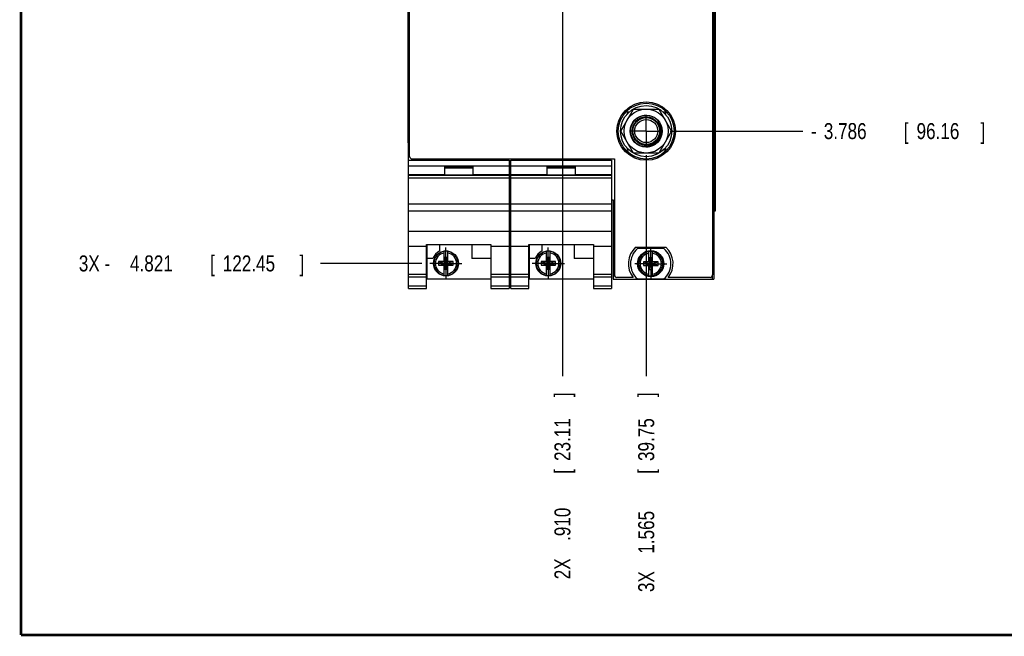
# Model space of a CAD drawing. Header units: inches. Extents: x 0.2 to 16.8, y 0.1 to 10.8.
# Tile 1 of 36: x 0.2 to 7.9, y 0.2 to 5.1. Entities that reach past the tile are written whole.
import ezdxf

# ---------------------------------------------------------------- set-up
doc = ezdxf.new("R2010")
doc.units = ezdxf.units.IN
doc.header["$LTSCALE"] = 0.935
doc.header["$MEASUREMENT"] = 0
doc.linetypes.add('CENTER', pattern=[0.6, 0.375, -0.075, 0.075, -0.075])
doc.layers.get('0').update_dxf_attribs({"linetype": 'CONTINUOUS'})
doc.layers.add('DEFAULT_1', color=7, linetype='CENTER')
doc.layers.add('DIMENSIONS', color=7, linetype='CONTINUOUS')
doc.styles.get("Standard").update_dxf_attribs({"font": 'txt', "width": 0.8})
doc.dimstyles.new('DIMSTYLE_1', dxfattribs={"dimtxt": 0.125, "dimasz": 0.18, "dimexe": 0.18, "dimexo": 0.0625, "dimgap": 0.09, "dimtad": 0, "dimtih": 1, "dimtoh": 1, "dimdec": 3, "dimzin": 4, "dimdsep": 46, "dimtxsty": 'STANDARD', "dimblk": '_FILLED', "dimblk1": '_FILLED', "dimblk2": '_FILLED', "dimcen": 0.09, "dimadec": 0, "dimazin": 0, "dimtp": 0.01, "dimtm": 0.01, "dimtfac": 1, "dimtdec": 3, "dimtofl": 0, "dimtmove": 0, "dimatfit": 3, "dimldrblk": '_FILLED', "dimfxl": 1, "dimtolj": 1, "dimtzin": 4, "dimarcsym": 0})

# ---------------------------------------------------------------- blocks, each defined once
blk = doc.blocks.new('*D5')
at = {"layer": 'DIMENSIONS', "color": 2, "linetype": 'CONTINUOUS'}
blk.add_line((5.3238, 4.1992), (6.3614, 4.1992), dxfattribs=at)
at = {"layer": 'DIMENSIONS', "color": 2, "linetype": 'CONTINUOUS', "width": 0.8}
for s, p in [('3.786', (6.5239, 4.1367)), ('[', (7.1489, 4.1367)), ('96.16', (7.2489, 4.1367)), (']', (7.7489, 4.1367)), ('-', (6.4239, 4.1367))]:
    blk.add_text(s, height=0.125, dxfattribs=at).set_placement(p)
blk = doc.blocks.new('_FILLED')
at = {"color": 0, "linetype": 'BYBLOCK'}
blk.add_solid([(0, 0), (-1, 0.174), (-1, -0.174)], dxfattribs=at)
blk = doc.blocks.new('*D6')
at = {"layer": 'DIMENSIONS', "color": 2, "linetype": 'CONTINUOUS'}
blk.add_line((3.3836, 3.1645), (2.5895, 3.1645), dxfattribs=at)
at = {"layer": 'DIMENSIONS', "color": 2, "linetype": 'CONTINUOUS', "width": 0.8}
for s, p in [('[', (1.727, 3.102)), (']', (2.427, 3.102)), ('3X -', (0.702, 3.102)), ('4.821', (1.102, 3.102)), ('122.45', (1.827, 3.102))]:
    blk.add_text(s, height=0.125, dxfattribs=at).set_placement(p)
blk = doc.blocks.new('*D12')
at = {"layer": 'DIMENSIONS', "color": 2, "linetype": 'CONTINUOUS'}
blk.add_line((5.1362, 4.0116), (5.1362, 2.282), dxfattribs=at)
at = {"layer": 'DIMENSIONS', "color": 2, "linetype": 'CONTINUOUS', "width": 0.8}
for s, p in [(']', (5.1987, 2.1195)), ('39.75', (5.1987, 1.6195)), ('[', (5.1987, 1.5195)), ('1.565', (5.1987, 0.8945)), ('3X ', (5.1987, 0.5945))]:
    blk.add_text(s, height=0.125, rotation=90, dxfattribs=at).set_placement(p)
blk = doc.blocks.new('*D13')
at = {"layer": 'DIMENSIONS', "color": 2, "linetype": 'CONTINUOUS'}
blk.add_line((4.4812, 5.2165), (4.4812, 2.282), dxfattribs=at)
at = {"layer": 'DIMENSIONS', "color": 2, "linetype": 'CONTINUOUS', "width": 0.8}
for s, p in [(']', (4.5437, 2.1195)), ('23.11', (4.5437, 1.6195)), ('[', (4.5437, 1.5195)), ('.910', (4.5437, 0.9945)), ('2X ', (4.5437, 0.6945))]:
    blk.add_text(s, height=0.125, rotation=90, dxfattribs=at).set_placement(p)

msp = doc.modelspace()

# ---------------------------------------------------------------- linework, layer by layer
at = {"color": 7, "linetype": 'CONTINUOUS'}
for p, q in [((3.2772, 2.9695), (3.277, 8.1072)), ((5.6652, 8.1072), (5.6652, 3.0403)), ((3.2872, 4.0012), (3.2872, 8.0732)), ((5.6552, 8.0732), (5.6552, 3.0742)), ((5.6739, 7.5742), (5.6739, 3.5742)), ((4.9376, 4.1992), (5.0369, 4.3712)), ((4.9862, 4.3492), (4.9862, 4.3295)), ((4.9862, 4.3491), (5.0058, 4.3491)), ((5.0369, 4.3712), (5.2355, 4.3712)), ((5.0992, 4.3165), (5.0648, 4.2994)), ((5.2355, 4.3712), (5.3348, 4.1992)), ((5.2666, 4.3491), (5.2862, 4.3491)), ((5.2862, 4.3492), (5.2862, 4.3295)), ((5.0724, 4.2887), (5.0648, 4.2993)), ((5.0369, 4.0272), (4.9376, 4.1992)), ((5.3348, 4.1992), (5.2355, 4.0272)), ((4.9862, 4.069), (4.9862, 4.0492)), ((5.0061, 4.0491), (4.9862, 4.0491)), ((5.2355, 4.0272), (5.0369, 4.0272)), ((5.2862, 4.0491), (5.2663, 4.0491)), ((5.2862, 4.069), (5.2862, 4.0492)), ((3.2772, 3.9715), (4.0652, 3.9715)), ((3.2772, 3.9285), (4.0652, 3.9285)), ((3.3072, 3.9812), (4.8872, 3.9812)), ((4.0652, 3.9715), (4.0652, 2.9695)), ((4.0772, 3.9715), (4.8652, 3.9715)), ((4.0772, 2.9695), (4.0772, 3.9715)), ((4.0772, 3.9285), (4.8652, 3.9285)), ((4.8652, 3.9715), (4.8652, 2.9695)), ((4.8872, 3.9812), (4.8872, 3.0742)), ((3.2772, 3.8585), (3.5612, 3.8585)), ((4.0652, 3.8516), (3.2772, 3.8516)), ((4.0542, 3.8539), (3.2882, 3.8539)), ((3.2882, 3.8539), (3.2882, 3.8516)), ((3.5612, 3.9185), (3.7812, 3.9185)), ((3.5612, 3.8585), (3.5612, 3.9185)), ((3.5612, 3.9115), (3.7812, 3.9115)), ((3.7812, 3.9185), (3.7812, 3.8585)), ((3.7812, 3.8585), (4.0652, 3.8585)), ((4.0542, 3.8516), (4.0542, 3.8539)), ((4.0772, 3.8585), (4.3612, 3.8585)), ((4.8652, 3.8516), (4.0772, 3.8516)), ((4.8542, 3.8539), (4.0882, 3.8539)), ((4.0882, 3.8539), (4.0882, 3.8516)), ((4.3612, 3.9185), (4.5812, 3.9185)), ((4.3612, 3.8585), (4.3612, 3.9185)), ((4.3612, 3.9115), (4.5812, 3.9115)), ((4.5812, 3.9185), (4.5812, 3.8585)), ((4.5812, 3.8585), (4.8652, 3.8585)), ((4.8542, 3.8516), (4.8542, 3.8539)), ((4.0652, 3.7362), (4.0772, 3.7362)), ((4.0772, 3.7335), (4.0652, 3.7335)), ((4.0652, 3.6581), (4.0772, 3.6581)), ((4.8652, 3.6623), (4.877, 3.6623)), ((4.877, 3.6623), (4.877, 3.0403)), ((5.6739, 3.5742), (5.6653, 3.5742)), ((3.2772, 3.4162), (4.0652, 3.4162)), ((4.0772, 3.4162), (4.8652, 3.4162)), ((3.4192, 3.3118), (3.9232, 3.3118)), ((3.4192, 2.9695), (3.4192, 3.3118)), ((3.4252, 3.0425), (3.4252, 3.3118)), ((3.5222, 3.2619), (3.5222, 3.3118)), ((3.7722, 3.3118), (3.7722, 3.2025)), ((3.9232, 3.3118), (3.9232, 2.9695)), ((4.2192, 3.3118), (4.7232, 3.3118)), ((4.2192, 2.9695), (4.2192, 3.3118)), ((4.2252, 3.0425), (4.2252, 3.3118)), ((4.3222, 3.2619), (4.3222, 3.3118)), ((4.5722, 3.3118), (4.5722, 3.2025)), ((4.7232, 3.3118), (4.7232, 2.9695)), ((3.4192, 3.2965), (3.2772, 3.2965)), ((3.5574, 3.1762), (3.5574, 3.2592)), ((3.585, 3.1762), (3.585, 3.2592)), ((4.0652, 3.2965), (3.9232, 3.2965)), ((4.2192, 3.2965), (4.0772, 3.2965)), ((4.3574, 3.1762), (4.3574, 3.2592)), ((4.385, 3.1762), (4.385, 3.2592)), ((4.8652, 3.2965), (4.7232, 3.2965)), ((5.0529, 3.2912), (5.2894, 3.2912)), ((5.2749, 3.2808), (5.0674, 3.2808)), ((5.1574, 3.174), (5.1574, 3.2569)), ((5.185, 3.174), (5.185, 3.2569)), ((3.469, 3.2025), (3.4252, 3.2025)), ((3.5141, 3.1783), (3.6283, 3.1507)), ((3.5574, 3.1783), (3.5141, 3.1783)), ((3.5141, 3.1507), (3.6283, 3.1783)), ((3.5141, 3.1783), (3.5141, 3.1507)), ((3.5574, 3.1762), (3.5595, 3.1762)), ((3.5595, 3.213), (3.5829, 3.213)), ((3.5595, 3.213), (3.5829, 3.116)), ((3.5595, 3.1762), (3.5595, 3.213)), ((3.5595, 3.116), (3.5829, 3.213)), ((3.5829, 3.1528), (3.5595, 3.1762)), ((3.5595, 3.1528), (3.5829, 3.1762)), ((3.5829, 3.213), (3.5829, 3.1762)), ((3.5829, 3.1762), (3.585, 3.1762)), ((3.6283, 3.1783), (3.585, 3.1783)), ((3.6283, 3.1507), (3.6283, 3.1783)), ((3.9232, 3.2025), (3.7722, 3.2025)), ((4.269, 3.2025), (4.2252, 3.2025)), ((4.3141, 3.1507), (4.4283, 3.1783)), ((4.3574, 3.1783), (4.3141, 3.1783)), ((4.3141, 3.1783), (4.4283, 3.1507)), ((4.3141, 3.1783), (4.3141, 3.1507)), ((4.3574, 3.1762), (4.3595, 3.1762)), ((4.3595, 3.213), (4.3829, 3.213)), ((4.3595, 3.213), (4.3829, 3.116)), ((4.3595, 3.1762), (4.3595, 3.213)), ((4.3595, 3.116), (4.3829, 3.213)), ((4.3829, 3.1528), (4.3595, 3.1762)), ((4.3595, 3.1528), (4.3829, 3.1762)), ((4.3829, 3.213), (4.3829, 3.1762)), ((4.3829, 3.1762), (4.385, 3.1762)), ((4.4283, 3.1783), (4.385, 3.1783)), ((4.4283, 3.1507), (4.4283, 3.1783)), ((4.7232, 3.2025), (4.5722, 3.2025)), ((5.1141, 3.1485), (5.2283, 3.1761)), ((5.1574, 3.1761), (5.1141, 3.1761)), ((5.1141, 3.1761), (5.2283, 3.1485)), ((5.1141, 3.1761), (5.1141, 3.1485)), ((5.1574, 3.174), (5.1595, 3.174)), ((5.1595, 3.2108), (5.1829, 3.2108)), ((5.1595, 3.2108), (5.1829, 3.1138)), ((5.1595, 3.174), (5.1595, 3.2108)), ((5.1595, 3.1138), (5.1829, 3.2108)), ((5.1595, 3.174), (5.1829, 3.1506)), ((5.1595, 3.1506), (5.1829, 3.174)), ((5.1829, 3.2108), (5.1829, 3.174)), ((5.1829, 3.174), (5.185, 3.174)), ((5.2283, 3.1761), (5.185, 3.1761)), ((5.2283, 3.1485), (5.2283, 3.1761)), ((3.2772, 3.0795), (3.4192, 3.0795)), ((3.5141, 3.1507), (3.5574, 3.1507)), ((3.5595, 3.1528), (3.5574, 3.1528)), ((3.5574, 3.0699), (3.5574, 3.1528)), ((3.5595, 3.116), (3.5595, 3.1528)), ((3.5829, 3.116), (3.5595, 3.116)), ((3.585, 3.1528), (3.5829, 3.1528)), ((3.5829, 3.1528), (3.5829, 3.116)), ((3.585, 3.0699), (3.585, 3.1528)), ((3.585, 3.1507), (3.6283, 3.1507)), ((3.9232, 3.0795), (4.0652, 3.0795)), ((4.0772, 3.0795), (4.2192, 3.0795)), ((4.3141, 3.1507), (4.3574, 3.1507)), ((4.3595, 3.1528), (4.3574, 3.1528)), ((4.3574, 3.0699), (4.3574, 3.1528)), ((4.3595, 3.116), (4.3595, 3.1528)), ((4.3829, 3.116), (4.3595, 3.116)), ((4.385, 3.1528), (4.3829, 3.1528)), ((4.3829, 3.1528), (4.3829, 3.116)), ((4.385, 3.0699), (4.385, 3.1528)), ((4.385, 3.1507), (4.4283, 3.1507)), ((4.7232, 3.0795), (4.8652, 3.0795)), ((5.1141, 3.1485), (5.1574, 3.1485)), ((5.1595, 3.1506), (5.1574, 3.1506)), ((5.1574, 3.0677), (5.1574, 3.1506)), ((5.1595, 3.1138), (5.1595, 3.1506)), ((5.1829, 3.1138), (5.1595, 3.1138)), ((5.185, 3.1506), (5.1829, 3.1506)), ((5.1829, 3.1506), (5.1829, 3.1138)), ((5.185, 3.0677), (5.185, 3.1506)), ((5.185, 3.1485), (5.2283, 3.1485)), ((3.2772, 3.0603), (3.4192, 3.0603)), ((3.9232, 3.0425), (3.4252, 3.0425)), ((3.9232, 3.0603), (4.0652, 3.0603)), ((4.0772, 3.0603), (4.2192, 3.0603)), ((4.7232, 3.0425), (4.2252, 3.0425)), ((4.7232, 3.0603), (4.8652, 3.0603)), ((4.877, 3.0403), (5.6652, 3.0403)), ((5.0335, 3.0542), (4.9072, 3.0542)), ((5.0674, 3.0438), (5.2749, 3.0438)), ((5.6352, 3.0542), (5.3089, 3.0542)), ((3.4192, 2.9874), (3.2772, 2.9874)), ((3.2772, 2.9695), (3.4192, 2.9695)), ((4.0652, 2.9874), (3.9232, 2.9874)), ((3.9232, 2.9695), (4.0652, 2.9695)), ((4.2192, 2.9874), (4.0772, 2.9874)), ((4.0772, 2.9695), (4.2192, 2.9695)), ((4.8652, 2.9874), (4.7232, 2.9874)), ((4.7232, 2.9695), (4.8652, 2.9695))]:
    msp.add_line(p, q, dxfattribs=at)
at = {"color": 9, "linetype": 'CONTINUOUS'}
for p, q in [((4.0652, 3.8319), (3.2772, 3.8319)), ((4.8652, 3.8319), (4.0772, 3.8319)), ((3.2772, 3.6304), (4.0652, 3.6304)), ((4.0772, 3.6304), (4.8652, 3.6304)), ((4.0652, 3.5727), (3.2772, 3.5727)), ((4.8652, 3.5727), (4.0772, 3.5727)), ((5.6532, 3.0403), (5.6532, 3.0655))]:
    msp.add_line(p, q, dxfattribs=at)
at = {"color": 7, "linetype": 'CONTINUOUS', "const_width": 0.02}
for points in [[(0.25, 10.7586), (0.25, 0.2586)], [(0.25, 0.2586), (16.75, 0.2586)]]:
    msp.add_lwpolyline(points, dxfattribs=at)
at = {"color": 7, "linetype": 'CONTINUOUS'}
for centre, radius in [((5.1362, 4.1992), 0.2285), ((5.1362, 4.1992), 0.2185), ((5.1362, 4.1992), 0.2), ((5.1362, 4.1992), 0.172), ((5.1362, 4.1992), 0.125), ((5.1362, 4.1992), 0.105), ((5.1362, 4.1992), 0.09), ((3.5712, 3.1645), 0.098), ((4.3712, 3.1645), 0.098), ((5.1712, 3.1623), 0.1025), ((5.1712, 3.1623), 0.098)]:
    msp.add_circle(centre, radius, dxfattribs=at)
for centre, radius, start, end in [((5.1362, 4.1991), 0.123, 239.60416, 107.51599), ((5.1362, 4.1991), 0.123, 125.46959, 232.72874), ((3.3072, 4.0012), 0.02, 180, 270), ((3.5712, 3.1645), 0.109, 116.71426, 159.59683), ((3.5712, 3.1645), 0.0956, 81.71661, 98.28339), ((4.3712, 3.1645), 0.109, 116.71426, 159.59683), ((4.3712, 3.1645), 0.0956, 81.71661, 98.28339), ((5.1712, 3.1622), 0.175, 132.5114, 218.10779), ((5.1712, 3.1623), 0.1575, 131.20295, 228.79705), ((5.1712, 3.1623), 0.0956, 81.71661, 98.28339), ((5.1712, 3.1623), 0.1575, 311.20295, 48.79705), ((5.1712, 3.1622), 0.175, 321.89221, 47.4886), ((3.5712, 3.1645), 0.0956, 261.71661, 278.28339), ((4.3712, 3.1645), 0.0956, 261.71661, 278.28339), ((4.9072, 3.0742), 0.02, 180, 270), ((5.1712, 3.1623), 0.0956, 261.71661, 278.28339), ((5.6352, 3.0742), 0.02, 270, 360)]:
    msp.add_arc(centre, radius, start, end, dxfattribs=at)
at = {"color": 9, "linetype": 'CONTINUOUS'}
for centre, radius, start, end in [((3.5712, 3.1645), 0.0947, 98.36374, 261.63626), ((3.5712, 3.1645), 0.0832, 99.53359, 260.46641), ((3.5712, 3.1645), 0.0947, 278.36374, 81.63626), ((3.5712, 3.1645), 0.0832, 279.53359, 80.46641), ((4.3712, 3.1645), 0.0947, 98.36374, 261.63626), ((4.3712, 3.1645), 0.0832, 99.53359, 260.46641), ((4.3712, 3.1645), 0.0947, 278.36374, 81.63626), ((4.3712, 3.1645), 0.0832, 279.53359, 80.46641), ((5.1712, 3.1623), 0.0947, 98.36374, 261.63626), ((5.1712, 3.1623), 0.0832, 99.53359, 260.46641), ((5.1712, 3.1623), 0.0947, 278.36374, 81.63626), ((5.1712, 3.1623), 0.0832, 279.53359, 80.46641)]:
    msp.add_arc(centre, radius, start, end, dxfattribs=at)
for points, knots in [([(5.1942, 4.2926), (5.1901, 4.2952), (5.1813, 4.2999), (5.1672, 4.3051), (5.1523, 4.3084), (5.1397, 4.3093), (5.1295, 4.3091), (5.1195, 4.3081), (5.107, 4.3057), (5.0927, 4.3006), (5.0791, 4.2936), (5.0667, 4.2849), (5.0555, 4.2745), (5.0459, 4.2627), (5.0381, 4.2496), (5.0331, 4.238), (5.03, 4.2283), (5.0277, 4.2185), (5.0261, 4.2059), (5.0262, 4.1907), (5.0284, 4.1756), (5.0327, 4.161), (5.039, 4.1471), (5.0457, 4.1364), (5.052, 4.1284), (5.0587, 4.1209), (5.0682, 4.1123), (5.0808, 4.1038), (5.0944, 4.0971), (5.1089, 4.0923), (5.1239, 4.0896), (5.1391, 4.0889), (5.1542, 4.0904), (5.1691, 4.0939), (5.1832, 4.0994), (5.1965, 4.1069), (5.2087, 4.1161), (5.2194, 4.1268), (5.2286, 4.1389), (5.236, 4.1523), (5.2415, 4.1664), (5.2451, 4.1813), (5.2465, 4.1964), (5.2458, 4.2116), (5.2431, 4.2266), (5.2383, 4.2411), (5.2316, 4.2547), (5.223, 4.2673), (5.2128, 4.2786), (5.2012, 4.2884), (5.1883, 4.2965), (5.1744, 4.3027), (5.1598, 4.307), (5.1447, 4.3092), (5.1295, 4.3094), (5.1144, 4.3074), (5.0997, 4.3033), (5.0857, 4.2973), (5.0727, 4.2895), (5.0628, 4.2815), (5.0557, 4.2743), (5.049, 4.2666), (5.0417, 4.2563), (5.0348, 4.2427), (5.0298, 4.2283), (5.0268, 4.2134), (5.0259, 4.1982), (5.0268, 4.1856), (5.0287, 4.1756), (5.0312, 4.1658), (5.0356, 4.1539), (5.0428, 4.1405), (5.0518, 4.1282), (5.0624, 4.1172), (5.0744, 4.1079), (5.0875, 4.1002), (5.1016, 4.0944), (5.1139, 4.0913), (5.1239, 4.0899), (5.134, 4.0891), (5.1467, 4.0894), (5.1618, 4.0919), (5.1763, 4.0964), (5.19, 4.1029), (5.2028, 4.1113), (5.2124, 4.1196), (5.2193, 4.127), (5.2256, 4.1349), (5.2326, 4.1455), (5.239, 4.1593), (5.2436, 4.1738), (5.246, 4.1889), (5.2464, 4.2041), (5.2447, 4.2192), (5.2409, 4.234), (5.2361, 4.2457), (5.2313, 4.2546), (5.2259, 4.2632), (5.2181, 4.2732), (5.2099, 4.2811), (5.2049, 4.2851), (5.2039, 4.2859)], [0, 0, 0, 0, 0.010692, 0.021772, 0.032853, 0.043939, 0.049486, 0.055031, 0.066112, 0.077192, 0.088278, 0.099365, 0.110445, 0.121526, 0.132612, 0.143698, 0.149242, 0.154785, 0.165866, 0.176952, 0.188038, 0.199118, 0.210199, 0.221285, 0.226832, 0.232377, 0.243458, 0.254539, 0.265625, 0.276711, 0.287791, 0.298872, 0.309958, 0.321044, 0.332124, 0.343205, 0.354291, 0.365377, 0.376458, 0.387538, 0.398624, 0.40971, 0.420791, 0.431871, 0.442958, 0.454044, 0.465124, 0.476205, 0.487291, 0.498377, 0.509457, 0.520538, 0.531624, 0.54271, 0.553791, 0.564871, 0.575957, 0.587043, 0.598124, 0.609204, 0.61475, 0.620297, 0.631383, 0.642464, 0.653544, 0.66463, 0.675716, 0.686797, 0.69234, 0.697884, 0.70897, 0.720056, 0.731137, 0.742217, 0.753303, 0.764389, 0.77547, 0.786551, 0.792096, 0.797643, 0.808729, 0.81981, 0.83089, 0.841976, 0.853062, 0.864143, 0.869686, 0.87523, 0.886316, 0.897402, 0.908483, 0.919563, 0.93065, 0.941736, 0.952816, 0.963897, 0.969442, 0.974989, 0.986075, 0.997156, 1, 1, 1, 1]), ([(5.136, 4.3092), (5.1338, 4.3092), (5.1292, 4.3091), (5.1195, 4.3081), (5.107, 4.3057), (5.0927, 4.3006), (5.0791, 4.2936), (5.0667, 4.2849), (5.0555, 4.2745), (5.0459, 4.2627), (5.0381, 4.2496), (5.0331, 4.238), (5.03, 4.2283), (5.0277, 4.2185), (5.0261, 4.2059), (5.0262, 4.1907), (5.0284, 4.1756), (5.0327, 4.161), (5.039, 4.1471), (5.0457, 4.1364), (5.052, 4.1284), (5.0587, 4.1209), (5.0682, 4.1123), (5.0808, 4.1038), (5.0944, 4.0971), (5.1089, 4.0923), (5.1239, 4.0896), (5.1391, 4.0889), (5.1542, 4.0904), (5.1691, 4.0939), (5.1832, 4.0994), (5.1965, 4.1069), (5.2087, 4.1161), (5.2194, 4.1268), (5.2286, 4.1389), (5.236, 4.1523), (5.2415, 4.1664), (5.2451, 4.1813), (5.2465, 4.1964), (5.2458, 4.2116), (5.2431, 4.2266), (5.2383, 4.2411), (5.2316, 4.2547), (5.223, 4.2673), (5.2128, 4.2786), (5.2012, 4.2884), (5.1883, 4.2965), (5.1744, 4.3027), (5.1598, 4.307), (5.1447, 4.3092), (5.1295, 4.3094), (5.1144, 4.3074), (5.0997, 4.3033), (5.0857, 4.2973), (5.0727, 4.2895), (5.0628, 4.2815), (5.0557, 4.2743), (5.049, 4.2666), (5.0417, 4.2563), (5.0348, 4.2427), (5.0298, 4.2283), (5.0268, 4.2134), (5.0259, 4.1982), (5.0268, 4.1856), (5.0287, 4.1756), (5.0312, 4.1658), (5.0356, 4.1539), (5.0428, 4.1405), (5.0518, 4.1282), (5.0624, 4.1172), (5.0744, 4.1079), (5.0875, 4.1002), (5.1016, 4.0944), (5.1139, 4.0913), (5.1239, 4.0899), (5.134, 4.0891), (5.1467, 4.0894), (5.1618, 4.0919), (5.1763, 4.0964), (5.19, 4.1029), (5.2028, 4.1113), (5.2124, 4.1196), (5.2193, 4.127), (5.2256, 4.1349), (5.2326, 4.1455), (5.239, 4.1593), (5.2436, 4.1738), (5.246, 4.1889), (5.2464, 4.2041), (5.2447, 4.2192), (5.2409, 4.234), (5.2361, 4.2457), (5.2313, 4.2546), (5.2259, 4.2632), (5.2181, 4.2732), (5.2071, 4.2838), (5.1948, 4.2927), (5.1836, 4.2987), (5.1742, 4.3025), (5.1646, 4.3057), (5.1522, 4.3084), (5.137, 4.3096), (5.126, 4.3089), (5.1201, 4.308), (5.1193, 4.3079)], [0, 0, 0, 0, 0.004611, 0.010044, 0.020898, 0.031753, 0.042613, 0.053472, 0.064327, 0.075181, 0.086041, 0.096901, 0.102332, 0.107762, 0.118617, 0.129476, 0.140336, 0.151191, 0.162045, 0.172905, 0.178339, 0.183771, 0.194626, 0.20548, 0.21634, 0.2272, 0.238054, 0.248909, 0.259769, 0.270629, 0.281483, 0.292338, 0.303197, 0.314057, 0.324912, 0.335766, 0.346626, 0.357486, 0.36834, 0.379195, 0.390055, 0.400915, 0.411769, 0.422623, 0.433483, 0.444343, 0.455198, 0.466052, 0.476912, 0.487772, 0.498626, 0.509481, 0.520341, 0.5312, 0.542055, 0.552909, 0.558342, 0.563776, 0.574635, 0.58549, 0.596344, 0.607204, 0.618064, 0.628919, 0.634348, 0.63978, 0.650639, 0.661499, 0.672354, 0.683208, 0.694068, 0.704928, 0.715782, 0.726637, 0.73207, 0.737503, 0.748363, 0.759217, 0.770072, 0.780932, 0.791792, 0.802646, 0.808076, 0.813507, 0.824367, 0.835227, 0.846081, 0.856936, 0.867796, 0.878655, 0.88951, 0.900364, 0.905797, 0.911231, 0.92209, 0.932945, 0.943799, 0.954659, 0.960093, 0.965525, 0.97638, 0.987235, 0.998095, 1, 1, 1, 1]), ([(5.136, 4.3092), (5.1338, 4.3092), (5.1292, 4.3091), (5.1195, 4.3081), (5.107, 4.3057), (5.0927, 4.3006), (5.0791, 4.2936), (5.0667, 4.2849), (5.0555, 4.2745), (5.0459, 4.2627), (5.0381, 4.2496), (5.0331, 4.238), (5.03, 4.2283), (5.0277, 4.2185), (5.0261, 4.2059), (5.0262, 4.1907), (5.0284, 4.1756), (5.0327, 4.161), (5.039, 4.1471), (5.0457, 4.1364), (5.052, 4.1284), (5.0587, 4.1209), (5.0682, 4.1123), (5.0808, 4.1038), (5.0944, 4.0971), (5.1089, 4.0923), (5.1239, 4.0896), (5.1391, 4.0889), (5.1542, 4.0904), (5.1691, 4.0939), (5.1832, 4.0994), (5.1965, 4.1069), (5.2087, 4.1161), (5.2194, 4.1268), (5.2286, 4.1389), (5.236, 4.1523), (5.2415, 4.1664), (5.2451, 4.1813), (5.2465, 4.1964), (5.2458, 4.2116), (5.2431, 4.2266), (5.2383, 4.2411), (5.2316, 4.2547), (5.223, 4.2673), (5.2128, 4.2786), (5.2012, 4.2884), (5.1883, 4.2965), (5.1744, 4.3027), (5.1598, 4.307), (5.1478, 4.3088), (5.1408, 4.3091), (5.1388, 4.3092)], [0, 0, 0, 0, 0.009373, 0.020415, 0.042478, 0.064541, 0.086615, 0.108689, 0.130752, 0.152814, 0.174888, 0.196962, 0.208002, 0.219038, 0.241101, 0.263175, 0.285249, 0.307312, 0.329375, 0.351449, 0.362493, 0.373535, 0.395598, 0.417661, 0.439735, 0.461809, 0.483872, 0.505935, 0.528009, 0.550082, 0.572145, 0.594208, 0.616282, 0.638356, 0.660419, 0.682482, 0.704556, 0.726629, 0.748692, 0.770755, 0.792829, 0.814903, 0.836966, 0.859029, 0.881103, 0.903176, 0.925239, 0.947302, 0.969376, 0.99145, 1, 1, 1, 1]), ([(5.1872, 4.2965), (5.1853, 4.2975), (5.1788, 4.3007), (5.1672, 4.305), (5.1523, 4.3082), (5.1397, 4.3092), (5.1295, 4.3089), (5.1195, 4.308), (5.107, 4.3055), (5.0927, 4.3005), (5.0791, 4.2935), (5.0667, 4.2847), (5.0555, 4.2744), (5.0459, 4.2625), (5.0381, 4.2495), (5.0331, 4.2378), (5.03, 4.2282), (5.0277, 4.2183), (5.0261, 4.2057), (5.0262, 4.1905), (5.0284, 4.1754), (5.0327, 4.1608), (5.039, 4.147), (5.0457, 4.1362), (5.052, 4.1282), (5.0587, 4.1207), (5.0682, 4.1122), (5.0808, 4.1037), (5.0944, 4.097), (5.1089, 4.0922), (5.1239, 4.0894), (5.1391, 4.0888), (5.1542, 4.0903), (5.1691, 4.0938), (5.1832, 4.0993), (5.1965, 4.1067), (5.2087, 4.1159), (5.2194, 4.1267), (5.2286, 4.1388), (5.236, 4.1521), (5.2415, 4.1663), (5.2451, 4.1811), (5.2465, 4.1963), (5.2458, 4.2115), (5.2431, 4.2265), (5.2383, 4.2409), (5.2316, 4.2546), (5.223, 4.2672), (5.2128, 4.2785), (5.2012, 4.2883), (5.1883, 4.2964), (5.1744, 4.3026), (5.1598, 4.3069), (5.1447, 4.3091), (5.1295, 4.3092), (5.1144, 4.3072), (5.0997, 4.3032), (5.0857, 4.2972), (5.0727, 4.2893), (5.0628, 4.2813), (5.0557, 4.2741), (5.049, 4.2665), (5.0417, 4.2561), (5.0348, 4.2426), (5.0298, 4.2282), (5.0268, 4.2133), (5.0259, 4.1981), (5.0268, 4.1854), (5.0287, 4.1755), (5.0312, 4.1656), (5.0356, 4.1537), (5.0428, 4.1403), (5.0518, 4.128), (5.0624, 4.1171), (5.0744, 4.1077), (5.0875, 4.1001), (5.1016, 4.0943), (5.1139, 4.0912), (5.1239, 4.0897), (5.134, 4.0889), (5.1467, 4.0893), (5.1618, 4.0917), (5.1763, 4.0963), (5.19, 4.1028), (5.2028, 4.1111), (5.2124, 4.1195), (5.2193, 4.1269), (5.2256, 4.1347), (5.2326, 4.1454), (5.239, 4.1592), (5.2436, 4.1737), (5.246, 4.1887), (5.2464, 4.2039), (5.2447, 4.2191), (5.2409, 4.2338), (5.2361, 4.2456), (5.2313, 4.2545), (5.2259, 4.263), (5.2181, 4.273), (5.2071, 4.2836), (5.1964, 4.2914), (5.1892, 4.2955), (5.1864, 4.297)], [0, 0, 0, 0, 0.004754, 0.015733, 0.026711, 0.037695, 0.043191, 0.048686, 0.059665, 0.070643, 0.081627, 0.092612, 0.10359, 0.114569, 0.125553, 0.136537, 0.14203, 0.147522, 0.158501, 0.169485, 0.180469, 0.191448, 0.202427, 0.213411, 0.218907, 0.224401, 0.23538, 0.246359, 0.257343, 0.268327, 0.279306, 0.290284, 0.301268, 0.312253, 0.323231, 0.33421, 0.345194, 0.356178, 0.367157, 0.378136, 0.38912, 0.400104, 0.411083, 0.422061, 0.433045, 0.444029, 0.455008, 0.465987, 0.476971, 0.487955, 0.498934, 0.509912, 0.520897, 0.531881, 0.542859, 0.553838, 0.564822, 0.575806, 0.586785, 0.597764, 0.603258, 0.608754, 0.619738, 0.630717, 0.641696, 0.65268, 0.663664, 0.674643, 0.680135, 0.685628, 0.696612, 0.707596, 0.718575, 0.729554, 0.740538, 0.751522, 0.7625, 0.773479, 0.778974, 0.78447, 0.795454, 0.806432, 0.817411, 0.828395, 0.839379, 0.850358, 0.85585, 0.861343, 0.872328, 0.883312, 0.89429, 0.905269, 0.916253, 0.927237, 0.938216, 0.949195, 0.954689, 0.960185, 0.971169, 0.982148, 0.993127, 1, 1, 1, 1]), ([(5.173, 4.3027), (5.1711, 4.3034), (5.1643, 4.3056), (5.1523, 4.3082), (5.1397, 4.3092), (5.1295, 4.3089), (5.1195, 4.308), (5.107, 4.3055), (5.0927, 4.3005), (5.0791, 4.2935), (5.0667, 4.2847), (5.0555, 4.2744), (5.0459, 4.2625), (5.0381, 4.2495), (5.0331, 4.2378), (5.03, 4.2282), (5.0277, 4.2183), (5.0261, 4.2057), (5.0262, 4.1905), (5.0284, 4.1754), (5.0327, 4.1608), (5.039, 4.147), (5.0457, 4.1362), (5.052, 4.1282), (5.0587, 4.1207), (5.0682, 4.1122), (5.0808, 4.1037), (5.0944, 4.097), (5.1089, 4.0922), (5.1239, 4.0894), (5.1391, 4.0888), (5.1542, 4.0903), (5.1691, 4.0938), (5.1832, 4.0993), (5.1965, 4.1067), (5.2087, 4.1159), (5.2194, 4.1267), (5.2286, 4.1388), (5.236, 4.1521), (5.2415, 4.1663), (5.2451, 4.1811), (5.2465, 4.1963), (5.2458, 4.2115), (5.2431, 4.2265), (5.2383, 4.2409), (5.2316, 4.2546), (5.223, 4.2672), (5.2128, 4.2785), (5.2012, 4.2883), (5.1883, 4.2964), (5.1744, 4.3026), (5.1598, 4.3069), (5.1447, 4.3091), (5.1295, 4.3092), (5.1144, 4.3072), (5.0997, 4.3032), (5.0857, 4.2972), (5.0727, 4.2893), (5.0628, 4.2813), (5.0557, 4.2741), (5.049, 4.2665), (5.0417, 4.2561), (5.0348, 4.2426), (5.0298, 4.2282), (5.0268, 4.2133), (5.0259, 4.1981), (5.0268, 4.1854), (5.0287, 4.1755), (5.0312, 4.1656), (5.0356, 4.1537), (5.0428, 4.1403), (5.0518, 4.128), (5.0624, 4.1171), (5.0744, 4.1077), (5.0875, 4.1001), (5.1016, 4.0943), (5.1139, 4.0912), (5.1239, 4.0897), (5.134, 4.0889), (5.1467, 4.0893), (5.1618, 4.0917), (5.1763, 4.0963), (5.19, 4.1028), (5.2028, 4.1111), (5.2124, 4.1195), (5.2193, 4.1269), (5.2256, 4.1347), (5.2326, 4.1454), (5.239, 4.1592), (5.2436, 4.1737), (5.246, 4.1887), (5.2464, 4.2039), (5.2447, 4.2191), (5.2409, 4.2338), (5.2361, 4.2456), (5.2313, 4.2545), (5.2259, 4.263), (5.2181, 4.273), (5.2071, 4.2836), (5.1964, 4.2914), (5.1892, 4.2955), (5.1864, 4.297)], [0, 0, 0, 0, 0.004566, 0.015669, 0.026778, 0.032336, 0.037893, 0.048996, 0.0601, 0.071208, 0.082317, 0.09342, 0.104524, 0.115632, 0.126741, 0.132297, 0.137851, 0.148954, 0.160063, 0.171172, 0.182275, 0.193378, 0.204487, 0.210045, 0.215602, 0.226705, 0.237809, 0.248917, 0.260026, 0.271129, 0.282233, 0.293341, 0.30445, 0.315553, 0.326657, 0.337765, 0.348874, 0.359977, 0.37108, 0.382189, 0.393298, 0.404401, 0.415504, 0.426613, 0.437722, 0.448825, 0.459928, 0.471037, 0.482146, 0.493249, 0.504352, 0.515461, 0.52657, 0.537673, 0.548776, 0.559885, 0.570994, 0.582097, 0.5932, 0.598757, 0.604315, 0.615424, 0.626527, 0.637631, 0.648739, 0.659848, 0.670951, 0.676506, 0.682061, 0.69317, 0.704279, 0.715382, 0.726485, 0.737594, 0.748703, 0.759806, 0.770909, 0.776466, 0.782024, 0.793133, 0.804236, 0.81534, 0.826448, 0.837557, 0.84866, 0.854215, 0.85977, 0.870879, 0.881988, 0.893091, 0.904194, 0.915303, 0.926412, 0.937515, 0.948618, 0.954175, 0.959733, 0.970842, 0.981945, 0.993049, 1, 1, 1, 1]), ([(5.136, 4.3091), (5.1339, 4.3091), (5.1292, 4.3089), (5.1195, 4.308), (5.107, 4.3055), (5.0927, 4.3005), (5.0791, 4.2935), (5.0667, 4.2847), (5.0555, 4.2744), (5.0459, 4.2625), (5.0381, 4.2495), (5.0331, 4.2378), (5.03, 4.2282), (5.0277, 4.2183), (5.0261, 4.2057), (5.0262, 4.1905), (5.0284, 4.1754), (5.0327, 4.1608), (5.039, 4.147), (5.0457, 4.1362), (5.052, 4.1282), (5.0587, 4.1207), (5.0682, 4.1122), (5.0808, 4.1037), (5.0944, 4.097), (5.1089, 4.0922), (5.1239, 4.0894), (5.1391, 4.0888), (5.1542, 4.0903), (5.1691, 4.0938), (5.1832, 4.0993), (5.1965, 4.1067), (5.2087, 4.1159), (5.2194, 4.1267), (5.2286, 4.1388), (5.236, 4.1521), (5.2415, 4.1663), (5.2451, 4.1811), (5.2465, 4.1963), (5.2458, 4.2115), (5.2431, 4.2265), (5.2383, 4.2409), (5.2316, 4.2546), (5.223, 4.2672), (5.2128, 4.2785), (5.2012, 4.2883), (5.1883, 4.2964), (5.1744, 4.3026), (5.1598, 4.3069), (5.1447, 4.3091), (5.1295, 4.3092), (5.1144, 4.3072), (5.0997, 4.3032), (5.0857, 4.2972), (5.0727, 4.2893), (5.0628, 4.2813), (5.0557, 4.2741), (5.049, 4.2665), (5.0417, 4.2561), (5.0348, 4.2426), (5.0298, 4.2282), (5.0268, 4.2133), (5.0259, 4.1981), (5.0268, 4.1854), (5.0287, 4.1755), (5.0312, 4.1656), (5.0356, 4.1537), (5.0428, 4.1403), (5.0518, 4.128), (5.0624, 4.1171), (5.0744, 4.1077), (5.0875, 4.1001), (5.1016, 4.0943), (5.1139, 4.0912), (5.1239, 4.0897), (5.134, 4.0889), (5.1467, 4.0893), (5.1618, 4.0917), (5.1763, 4.0963), (5.19, 4.1028), (5.2028, 4.1111), (5.2124, 4.1195), (5.2193, 4.1269), (5.2256, 4.1347), (5.2326, 4.1454), (5.239, 4.1592), (5.2436, 4.1737), (5.246, 4.1887), (5.2464, 4.2039), (5.2447, 4.2191), (5.2409, 4.2338), (5.2361, 4.2456), (5.2313, 4.2545), (5.2259, 4.263), (5.2181, 4.273), (5.2071, 4.2836), (5.1948, 4.2926), (5.1836, 4.2985), (5.1742, 4.3024), (5.1646, 4.3055), (5.1522, 4.3083), (5.137, 4.3094), (5.126, 4.3087), (5.1201, 4.3079), (5.1193, 4.3077)], [0, 0, 0, 0, 0.004625, 0.010058, 0.020912, 0.031766, 0.042626, 0.053486, 0.064341, 0.075195, 0.086055, 0.096915, 0.102346, 0.107776, 0.11863, 0.12949, 0.14035, 0.151205, 0.162059, 0.172919, 0.178352, 0.183785, 0.19464, 0.205494, 0.216354, 0.227214, 0.238068, 0.248923, 0.259782, 0.270642, 0.281497, 0.292351, 0.303211, 0.314071, 0.324925, 0.33578, 0.34664, 0.3575, 0.368354, 0.379209, 0.390068, 0.400928, 0.411783, 0.422637, 0.433497, 0.444357, 0.455211, 0.466066, 0.476926, 0.487786, 0.49864, 0.509495, 0.520354, 0.531214, 0.542069, 0.552923, 0.558356, 0.563789, 0.574649, 0.585504, 0.596358, 0.607218, 0.618078, 0.628932, 0.634362, 0.639793, 0.650653, 0.661513, 0.672368, 0.683222, 0.694082, 0.704942, 0.715796, 0.726651, 0.732083, 0.737517, 0.748377, 0.759231, 0.770086, 0.780946, 0.791805, 0.80266, 0.80809, 0.813521, 0.824381, 0.835241, 0.846095, 0.85695, 0.86781, 0.878669, 0.889524, 0.900378, 0.905811, 0.911244, 0.922104, 0.932959, 0.943813, 0.954673, 0.960107, 0.965539, 0.976394, 0.987249, 0.998109, 1, 1, 1, 1]), ([(5.136, 4.3091), (5.1339, 4.3091), (5.1292, 4.3089), (5.1195, 4.308), (5.107, 4.3055), (5.0927, 4.3005), (5.0791, 4.2935), (5.0667, 4.2847), (5.0555, 4.2744), (5.0459, 4.2625), (5.0381, 4.2495), (5.0331, 4.2378), (5.03, 4.2282), (5.0277, 4.2183), (5.0261, 4.2057), (5.0262, 4.1905), (5.0284, 4.1754), (5.0327, 4.1608), (5.039, 4.147), (5.0457, 4.1362), (5.052, 4.1282), (5.0587, 4.1207), (5.0682, 4.1122), (5.0808, 4.1037), (5.0944, 4.097), (5.1089, 4.0922), (5.1239, 4.0894), (5.1391, 4.0888), (5.1542, 4.0903), (5.1691, 4.0938), (5.1832, 4.0993), (5.1965, 4.1067), (5.2087, 4.1159), (5.2194, 4.1267), (5.2286, 4.1388), (5.236, 4.1521), (5.2415, 4.1663), (5.2451, 4.1811), (5.2465, 4.1963), (5.2458, 4.2115), (5.2431, 4.2265), (5.2383, 4.2409), (5.2316, 4.2546), (5.223, 4.2672), (5.2128, 4.2785), (5.2012, 4.2883), (5.1883, 4.2964), (5.1744, 4.3026), (5.1598, 4.3069), (5.1478, 4.3086), (5.1408, 4.309), (5.1388, 4.309)], [0, 0, 0, 0, 0.0094, 0.020442, 0.042505, 0.064567, 0.08664, 0.108713, 0.130776, 0.152838, 0.174911, 0.196984, 0.208024, 0.21906, 0.241122, 0.263196, 0.285269, 0.307331, 0.329393, 0.351467, 0.362511, 0.373553, 0.395615, 0.417677, 0.439751, 0.461824, 0.483886, 0.505948, 0.528022, 0.550095, 0.572157, 0.594219, 0.616293, 0.638366, 0.660428, 0.682491, 0.704564, 0.726637, 0.748699, 0.770762, 0.792835, 0.814908, 0.83697, 0.859033, 0.881106, 0.903179, 0.925241, 0.947304, 0.969377, 0.99145, 1, 1, 1, 1]), ([(5.1193, 4.3079), (5.1151, 4.3072), (5.1061, 4.3053), (5.0937, 4.301), (5.0839, 4.2961), (5.0772, 4.2921), (5.074, 4.2899), (5.0724, 4.2888)], [0, 0, 0, 0, 0.245229, 0.542463, 0.771147, 0.885562, 1, 1, 1, 1]), ([(5.1193, 4.3077), (5.1151, 4.3071), (5.1061, 4.3052), (5.0937, 4.3008), (5.0839, 4.296), (5.0772, 4.292), (5.074, 4.2898), (5.0724, 4.2887)], [0, 0, 0, 0, 0.245517, 0.542637, 0.771234, 0.885605, 1, 1, 1, 1]), ([(5.1872, 4.2966), (5.1853, 4.2977), (5.1806, 4.2999), (5.1758, 4.3019), (5.173, 4.3029)], [0, 0, 0, 0, 0.42378, 1, 1, 1, 1]), ([(5.1951, 4.2919), (5.195, 4.292), (5.1947, 4.2922), (5.1944, 4.2924), (5.1942, 4.2925)], [0, 0, 0, 0, 0.490547, 1, 1, 1, 1])]:
    msp.add_open_spline(points, degree=3, knots=knots, dxfattribs=at)
at = {"color": 7, "linetype": 'CONTINUOUS'}
for points, knots in [([(5.0724, 4.2888), (5.0727, 4.2888), (5.0733, 4.2889), (5.0742, 4.2894), (5.0753, 4.2899), (5.0764, 4.2905), (5.0775, 4.2911), (5.0788, 4.2918), (5.0802, 4.2925), (5.0817, 4.2933), (5.0834, 4.2941), (5.0851, 4.295), (5.0871, 4.2959), (5.0892, 4.2969), (5.0915, 4.2979), (5.094, 4.2989), (5.0967, 4.3), (5.0997, 4.301), (5.103, 4.3021), (5.1065, 4.3032), (5.1104, 4.3042), (5.1147, 4.3051), (5.1178, 4.3057), (5.1195, 4.3059), (5.1195, 4.3059)], [0, 0, 0, 0, 0.017693, 0.038504, 0.061179, 0.085756, 0.112343, 0.141075, 0.172107, 0.205614, 0.241801, 0.280898, 0.323156, 0.368847, 0.418269, 0.47175, 0.529649, 0.592364, 0.660329, 0.734029, 0.813995, 0.900821, 0.995165, 1, 1, 1, 1]), ([(5.0724, 4.2887), (5.0727, 4.2887), (5.0733, 4.2888), (5.0742, 4.2893), (5.0753, 4.2898), (5.0764, 4.2903), (5.0775, 4.291), (5.0788, 4.2917), (5.0802, 4.2924), (5.0817, 4.2932), (5.0834, 4.294), (5.0851, 4.2949), (5.0871, 4.2958), (5.0892, 4.2967), (5.0915, 4.2977), (5.094, 4.2988), (5.0967, 4.2998), (5.0997, 4.3009), (5.103, 4.302), (5.1065, 4.303), (5.1104, 4.304), (5.1147, 4.305), (5.1178, 4.3055), (5.1195, 4.3058), (5.1195, 4.3058)], [0, 0, 0, 0, 0.017693, 0.038504, 0.061179, 0.085756, 0.112343, 0.141075, 0.172107, 0.205614, 0.241801, 0.280898, 0.323156, 0.368847, 0.418269, 0.47175, 0.529649, 0.592364, 0.660329, 0.734029, 0.813995, 0.900821, 0.995165, 1, 1, 1, 1]), ([(5.1244, 4.3066), (5.1263, 4.3068), (5.1302, 4.3071), (5.1341, 4.3073), (5.1362, 4.3073)], [0, 0, 0, 0, 0.478499, 1, 1, 1, 1]), ([(5.1244, 4.3065), (5.1263, 4.3067), (5.1302, 4.307), (5.1341, 4.3071), (5.1362, 4.3072)], [0, 0, 0, 0, 0.478499, 1, 1, 1, 1]), ([(5.1725, 4.3016), (5.1785, 4.2996), (5.1931, 4.2934), (5.2061, 4.2842), (5.2131, 4.2779)], [0, 0, 0, 0, 0.401126, 1, 1, 1, 1]), ([(5.1725, 4.3015), (5.1785, 4.2995), (5.1931, 4.2933), (5.2061, 4.2841), (5.2131, 4.2778)], [0, 0, 0, 0, 0.401768, 1, 1, 1, 1]), ([(5.2495, 4.1882), (5.2502, 4.1994), (5.2482, 4.2219), (5.2355, 4.2531), (5.2212, 4.2705), (5.2131, 4.2779)], [0, 0, 0, 0, 0.335864, 0.670094, 1, 1, 1, 1]), ([(5.2495, 4.1882), (5.2502, 4.1993), (5.2482, 4.2218), (5.2355, 4.253), (5.2212, 4.2704), (5.2131, 4.2778)], [0, 0, 0, 0, 0.334924, 0.669627, 1, 1, 1, 1]), ([(5.1362, 4.079), (5.1478, 4.0794), (5.171, 4.0837), (5.2023, 4.0998), (5.2273, 4.1241), (5.2441, 4.1544), (5.2488, 4.1769), (5.2495, 4.1882)], [0, 0, 0, 0, 0.20284, 0.404952, 0.604806, 0.803196, 1, 1, 1, 1]), ([(5.1362, 4.0789), (5.1478, 4.0793), (5.171, 4.0836), (5.2023, 4.0996), (5.2273, 4.124), (5.2441, 4.1543), (5.2488, 4.1768), (5.2495, 4.1882)], [0, 0, 0, 0, 0.202674, 0.40462, 0.60431, 0.802538, 1, 1, 1, 1]), ([(5.0617, 4.1013), (5.0689, 4.0962), (5.078, 4.0912), (5.0877, 4.0873), (5.089, 4.0868)], [0, 0, 0, 0, 0.857078, 1, 1, 1, 1]), ([(5.0617, 4.1012), (5.0689, 4.0961), (5.078, 4.091), (5.0876, 4.0872), (5.089, 4.0867)], [0, 0, 0, 0, 0.8582, 1, 1, 1, 1]), ([(5.089, 4.0868), (5.0958, 4.0842), (5.1113, 4.0799), (5.1274, 4.0787), (5.1362, 4.079)], [0, 0, 0, 0, 0.452589, 1, 1, 1, 1]), ([(5.089, 4.0867), (5.0958, 4.0841), (5.1113, 4.0798), (5.1274, 4.0786), (5.1362, 4.0789)], [0, 0, 0, 0, 0.45305, 1, 1, 1, 1])]:
    msp.add_open_spline(points, degree=3, knots=knots, dxfattribs=at)
for points in [[(5.1195, 4.3059), (5.1212, 4.3062), (5.1228, 4.3064), (5.1244, 4.3066)], [(5.1195, 4.3058), (5.1212, 4.3061), (5.1228, 4.3063), (5.1244, 4.3065)], [(5.1362, 4.3073), (5.1455, 4.3074), (5.1548, 4.3063), (5.1639, 4.3041)], [(5.1362, 4.3072), (5.1455, 4.3072), (5.1548, 4.3062), (5.1639, 4.3039)], [(5.1639, 4.3041), (5.1668, 4.3034), (5.1697, 4.3025), (5.1725, 4.3016)], [(5.1639, 4.3039), (5.1668, 4.3032), (5.1696, 4.3024), (5.1725, 4.3015)]]:
    msp.add_open_spline(points, degree=3, dxfattribs=at)
at = {"color": 9, "linetype": 'CONTINUOUS'}
for points in [[(5.1881, 4.2962), (5.1878, 4.2963), (5.1875, 4.2965), (5.1872, 4.2966)], [(5.1942, 4.2925), (5.192, 4.2939), (5.1896, 4.2952), (5.1872, 4.2965)], [(5.1933, 4.2932), (5.1916, 4.2942), (5.1899, 4.2952), (5.1881, 4.2962)], [(5.1942, 4.2926), (5.1939, 4.2928), (5.1936, 4.293), (5.1933, 4.2932)]]:
    msp.add_open_spline(points, degree=3, dxfattribs=at)
at = {"layer": 'DEFAULT_1', "color": 7, "linetype": 'CENTER'}
for p, q in [((5.1362, 4.1992), (5.1362, 4.3243)), ((5.1362, 4.1992), (5.0111, 4.1992)), ((5.1362, 4.1992), (5.2613, 4.1992)), ((5.1362, 4.1992), (5.1362, 4.0741)), ((3.5712, 3.1645), (3.5712, 3.2896)), ((4.3712, 3.1645), (4.3712, 3.2896)), ((5.1712, 3.1623), (5.1712, 3.2874)), ((3.5712, 3.1645), (3.4461, 3.1645)), ((3.5712, 3.1645), (3.6963, 3.1645)), ((3.5712, 3.1645), (3.5712, 3.0394)), ((4.3712, 3.1645), (4.2461, 3.1645)), ((4.3712, 3.1645), (4.4963, 3.1645)), ((4.3712, 3.1645), (4.3712, 3.0394)), ((5.1712, 3.1623), (5.0461, 3.1623)), ((5.1712, 3.1623), (5.2963, 3.1623)), ((5.1712, 3.1623), (5.1712, 3.0372))]:
    msp.add_line(p, q, dxfattribs=at)

# ---------------------------------------------------------------- dimensions: what is measured, and where the dimension line sits
at = {"layer": 'DIMENSIONS', "color": 2, "linetype": 'CONTINUOUS'}
for feature_location, offset, dtype, origin, text, picture, middle in [((3.3836, 3.1645), (-0.7941, 0), 0, (3.4461, 7.9852), '3X -<>', '*D6', (1.6145, 3.1645)), ((5.3238, 4.1992), (1.0376, 0), 0, (3.5712, 7.9852), '-<>', '*D5', (7.1364, 4.1992)), ((5.1362, 4.0116), (0, -1.7296), 1, (3.5712, 7.9852), '3X <>', '*D12', (5.1362, 1.407)), ((4.4812, 5.2165), (0, -2.9345), 1, (3.5712, 7.8601), '2X <>', '*D13', (4.4812, 1.457))]:
    dim = msp.add_ordinate_dim(feature_location=feature_location, offset=offset, dtype=dtype, origin=origin, text=text, dimstyle='DIMSTYLE_1', dxfattribs=at)
    dim.commit()
    dim.dimension.update_dxf_attribs({"geometry": picture, "text_midpoint": middle})

doc.saveas('drawing.dxf')
